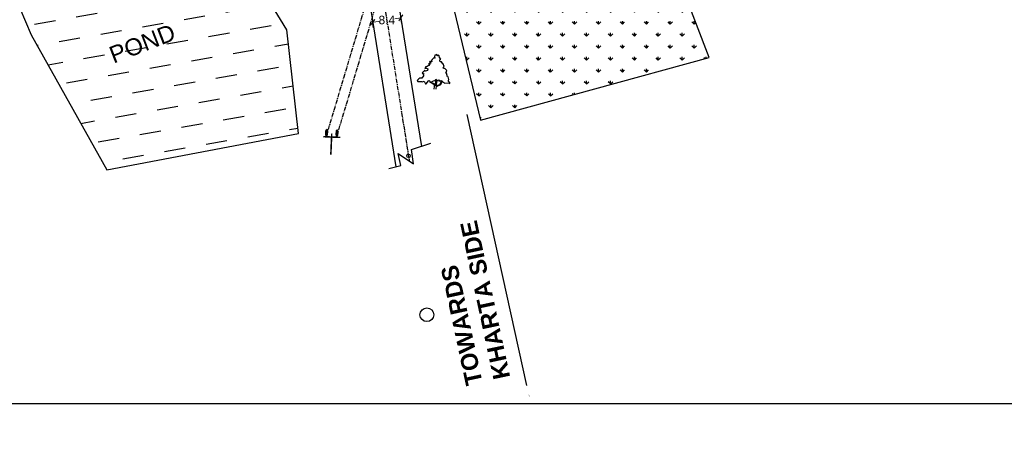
# Model space of a CAD drawing. Header units: millimetres. Extents: x 16762 to 18267, y 2076 to 3580.
# Tile 3 of 10: x 17358 to 17649, y 2530 to 2653. Entities that reach past the tile are written whole.
import ezdxf

# ---------------------------------------------------------------- set-up
doc = ezdxf.new("R2010")
doc.units = ezdxf.units.MM
doc.header["$MEASUREMENT"] = 0
doc.header["$PDMODE"] = 35
doc.header["$PDSIZE"] = -50
doc.linetypes.add('CENTER', pattern=[2, 1.25, -0.25, 0.25, -0.25])
doc.styles.add('GOMTI', font='arial.ttf', dxfattribs={"height": 5})
doc.styles.get("Standard").update_dxf_attribs({"font": 'arial.ttf', "height": 2.5})
doc.dimstyles.get("Standard").update_dxf_attribs({"dimtxt": 2.5, "dimasz": 1.5, "dimexe": 0.18, "dimexo": 0.0625, "dimgap": 0.09, "dimtad": 0, "dimtih": 1, "dimtoh": 1, "dimdec": 1, "dimzin": 0, "dimdsep": 46, "dimtxsty": 'Standard', "dimblk": 'OBLIQUE', "dimcen": 0.5, "dimadec": 0, "dimazin": 0, "dimtfac": 1, "dimtdec": 1, "dimtofl": 0, "dimtmove": 0, "dimatfit": 3, "dimfxl": 1, "dimtolj": 1, "dimtzin": 0, "dimlwd": 5, "dimarcsym": 0})

# ---------------------------------------------------------------- blocks, each defined once
blk = doc.blocks.new('A$C10320FA4')
h = blk.add_hatch(color=256)
edge = h.paths.add_edge_path()
edge.add_ellipse((1147, 3362), major_axis=(795, -114), ratio=0.2261192, start_angle=0, end_angle=360)
h = blk.add_hatch(color=256)
edge = h.paths.add_edge_path()
edge.add_ellipse((796, 923), major_axis=(795, -114), ratio=0.2261192, start_angle=0, end_angle=360)
at = {"const_width": 365}
for points in [[(1664, 26), (2240, 4038)], [(1125, 2114), (6064, 1405)]]:
    blk.add_lwpolyline(points, dxfattribs=at)
for centre in [(1147, 3362, 0), (796, 923, 0)]:
    blk.add_ellipse(centre, major_axis=(795, -114), ratio=0.2261192)
blk = doc.blocks.new('_Oblique')
at = {"color": 0, "linetype": 'ByBlock', "lineweight": -2}
blk.add_line((-0.5, -0.5), (0.5, 0.5), dxfattribs=at)
blk = doc.blocks.new('*D51')
at = {"color": 0, "lineweight": 5, "transparency": 16777216}
for p, q in [((17470.78, 2653.54), (17469, 2653.26)), ((17462.49, 2652.22), (17464.28, 2652.5))]:
    blk.add_line(p, q, dxfattribs=at)
at = {"color": 0, "lineweight": -2, "transparency": 16777216}
for p, q in [((17471.05, 2651.9), (17470.76, 2653.72)), ((17462.76, 2650.58), (17462.46, 2652.4))]:
    blk.add_line(p, q, dxfattribs=at)
at = {"layer": 'Defpoints', "color": 0, "transparency": 16777216}
for p in [(17470.78, 2653.54), (17462.76, 2650.51), (17471.06, 2651.84)]:
    blk.add_point(p, dxfattribs=at)
at = {"color": 0, "lineweight": 5, "transparency": 16777216, "xscale": 1.5, "yscale": 1.5, "zscale": 1.5}
for p, rotation in [((17462.49, 2652.22), 189.0645878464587), ((17470.78, 2653.54), 9.064587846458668)]:
    blk.add_blockref('_Oblique', p, dxfattribs=dict(at, rotation=rotation))
at = {"color": 0, "transparency": 16777216, "insert": (17466.64, 2652.88), "char_height": 2.5, "attachment_point": 5}
blk.add_mtext('\\A1;8.4', dxfattribs=at)

msp = doc.modelspace()

# ---------------------------------------------------------------- hatches: boundary and pattern name
h = msp.add_hatch()
h.set_pattern_fill('GRASS', color=3, scale=5)
h.paths.add_polyline_path([(17551.16, 2669.86), (17535.77, 2709.56), (17525.85, 2713.15), (17479.49, 2678.9), (17482.92, 2671.01), (17494.3, 2623.31), (17561.84, 2641.82)])
h.paths.add_polyline_path([(17500.03, 2657.68), (17530.23, 2669.36), (17526.51, 2678.97), (17496.31, 2667.29)], flags=24)
h = msp.add_hatch()
h.set_pattern_fill('DASH', color=256, scale=50, angle=10)
h.set_pattern_definition([(10, (4612.876, -85.1493), (5.0697473, 7.2403496), [6.25, -6.25])])
h.paths.add_polyline_path([(17358.18, 2656.42), (17361.62, 2648.53), (17383.9, 2608.59), (17440.53, 2619.34), (17437.11, 2649.96), (17414.46, 2687.07), (17404.54, 2690.67)])
h.paths.add_polyline_path([(17385.65, 2636.92), (17406.8, 2645.1), (17403.08, 2654.71), (17381.93, 2646.52)], flags=24)

# ---------------------------------------------------------------- linework, layer by layer
at = {"color": 2, "linetype": 'CENTER'}
for p, q in [((17448.81, 2618.59), (17476.17, 2710.21)), ((17451.88, 2618.46), (17479.26, 2710.08))]:
    msp.add_line(p, q, dxfattribs=at)
at = {"color": 1, "linetype": 'CENTER'}
msp.add_line((17461.24, 2686.77), (17473.29, 2611.21), dxfattribs=at)
at = {"color": 1}
for p, q in [((17465.45, 2686.95), (17476.85, 2615.53)), ((17457.29, 2684.85), (17469.3, 2609.52))]:
    msp.add_line(p, q, dxfattribs=at)
at = {"color": 0}
for p, q in [((17490.32, 2625), (17507.93, 2544.81)), ((17473.94, 2614.58), (17479.69, 2616.47)), ((17470.82, 2609.89), (17469.96, 2613.39)), ((17469.96, 2613.39), (17474.57, 2610.36)), ((17474.57, 2610.36), (17473.94, 2614.58)), ((17467.24, 2609.02), (17470.82, 2609.89))]:
    msp.add_line(p, q, dxfattribs=at)
for points in [[(18004.85, 2539.43), (17019.42, 2539.43), (17019.42, 3206.3), (18004.85, 3206.3)], [(17525.85, 2713.15), (17479.49, 2678.9), (17482.92, 2671.01), (17494.3, 2623.31), (17561.84, 2641.82), (17551.16, 2669.86), (17535.77, 2709.56)], [(17404.54, 2690.67), (17358.18, 2656.42), (17361.62, 2648.53), (17383.9, 2608.59), (17440.53, 2619.34), (17437.11, 2649.96), (17414.46, 2687.07)]]:
    msp.add_lwpolyline(points, close=True, dxfattribs=at)
at = {"color": 3}
for points in [[(17482.11, 2642.26), (17481.86, 2642.53), (17481.65, 2642.3), (17481.52, 2642.37), (17481.49, 2642.57), (17481.34, 2642.65), (17481.12, 2642.45), (17480.88, 2642.49), (17480.69, 2642.14), (17480.69, 2641.82), (17480.94, 2641.7), (17480.75, 2641.58), (17480.57, 2641.74), (17480.05, 2641.23), (17480.05, 2641.11), (17479.83, 2640.99), (17479.89, 2640.87), (17480.05, 2640.64), (17479.77, 2640.44), (17479.49, 2640.64), (17479.34, 2640.6), (17479.28, 2640.44), (17479.49, 2640.4), (17479.52, 2640.08), (17479.28, 2640.12), (17479, 2639.85), (17479.31, 2639.81), (17479.18, 2639.41), (17478.91, 2639.37), (17478.6, 2639.17), (17478.23, 2638.98), (17478.2, 2639.13), (17477.92, 2638.54), (17478.41, 2638.66), (17478.72, 2638.46), (17478.63, 2637.99), (17478.07, 2637.79), (17477.83, 2637.95), (17477.73, 2637.71), (17477.52, 2637.67), (17477.33, 2637.44), (17477.12, 2637.16), (17477.4, 2636.92), (17477.58, 2637.04), (17477.37, 2636.7), (17477.52, 2636.72), (17477.5, 2636.4), (17477, 2635.74), (17476.38, 2635.7), (17476.1, 2635.54), (17475.64, 2635.03), (17475.82, 2634.71), (17476.96, 2634.75), (17477.18, 2634.59), (17477.7, 2634.83), (17478.07, 2634.04), (17478.23, 2634.04), (17478.94, 2634.91), (17479.15, 2635.03), (17479.31, 2634.83), (17479.31, 2634.55), (17479.55, 2634.47), (17479.89, 2634.47), (17480.01, 2634.75), (17480.42, 2634.95), (17480.82, 2634.99), (17481, 2635.15), (17481.03, 2635.18), (17481.12, 2635.38), (17481.25, 2635.3), (17481.34, 2634.99), (17481.56, 2635.11), (17481.62, 2635.03), (17481.68, 2634.83), (17481.89, 2635.18), (17482.11, 2635.18), (17482.2, 2635.03), (17482.11, 2634.87), (17482.36, 2634.95), (17482.45, 2634.83), (17482.66, 2634.99), (17482.88, 2634.91), (17483.31, 2634.47), (17483.5, 2634.39), (17483.65, 2634.24), (17484.95, 2634.36), (17485.19, 2634.12), (17485.38, 2634.2), (17484.88, 2634.83), (17484.85, 2635.07), (17485.01, 2635.3), (17484.73, 2636.05), (17484.58, 2636.05), (17484.27, 2637.16), (17483.96, 2637.2), (17484.14, 2637.36), (17484.39, 2637.99), (17483.9, 2638.5), (17483.28, 2638.7), (17483.56, 2639.13)], [(17483.56, 2639.13), (17483.31, 2639.89), (17483.16, 2639.89), (17482.85, 2640.56), (17482.66, 2640.52), (17482.45, 2640.52), (17482.3, 2640.83), (17482.39, 2641.27), (17482.63, 2641.27), (17482.17, 2641.82), (17482.11, 2642.26)], [(17479.61, 2634.47), (17480.35, 2634), (17480.6, 2633.68), (17480.66, 2633.25), (17480.54, 2632.42)], [(17479.83, 2634.43), (17480.54, 2634.08), (17480.79, 2633.84), (17480.88, 2633.53), (17481.16, 2634.36), (17481, 2635.11)], [(17483, 2634.79), (17482.48, 2633.72), (17481.19, 2633.17), (17481.09, 2632.7), (17481.12, 2632.42)], [(17481.12, 2635.3), (17481.34, 2634.39), (17481.12, 2633.41), (17482.3, 2633.84), (17482.88, 2634.87)]]:
    msp.add_lwpolyline(points, dxfattribs=at)
msp.add_lwpolyline([(17508.71, 2541.92, 0, 1.5, 0), (17507.93, 2544.81, 0, 0, 0), (17507.78, 2545.45, 0, 0, 0)], format="xyseb")
at = {"color": 0}
for centre, radius in [((17514.38, 2827.94), 752.12), ((17473.04, 2612.73), 0.524), ((17478.48, 2565.75), 2.03)]:
    msp.add_circle(centre, radius, dxfattribs=at)

# ---------------------------------------------------------------- block references
at = {"color": 0, "xscale": 0.001250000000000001, "yscale": 0.001250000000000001, "zscale": 0.001250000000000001, "rotation": 275.6576139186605}
msp.add_blockref('A$C10320FA4', (17447.61, 2620.47), dxfattribs=at)

# ---------------------------------------------------------------- texts
at = {"insert": (17394.41, 2645.92), "char_height": 5, "width": 21.6599, "attachment_point": 5, "rotation": 21.1451}
msp.add_mtext('POND', dxfattribs=at)
at = {"insert": (17490.1, 2544.48), "char_height": 5, "attachment_point": 1, "rotation": 102.0754, "style": 'GOMTI'}
msp.add_mtext_dynamic_manual_height_columns('{\\fArial|b1|i0|c0|p34;TOWARDS      KHARTA SIDE}', width=74.2389, gutter_width=12.5, heights=[0], dxfattribs=at)

# ---------------------------------------------------------------- dimensions: what is measured, and where the dimension line sits
at = {"color": 0}
dim = msp.add_aligned_dim(p1=(17462.76, 2650.51), p2=(17471.06, 2651.84), distance=1.73, dimstyle='Standard', override={"dimfxl": 800, "dimfxlon": 1}, dxfattribs=at)
dim.commit()
dim.dimension.update_dxf_attribs({"geometry": '*D51', "text_midpoint": (17466.64, 2652.88)})

doc.saveas('drawing.dxf')
